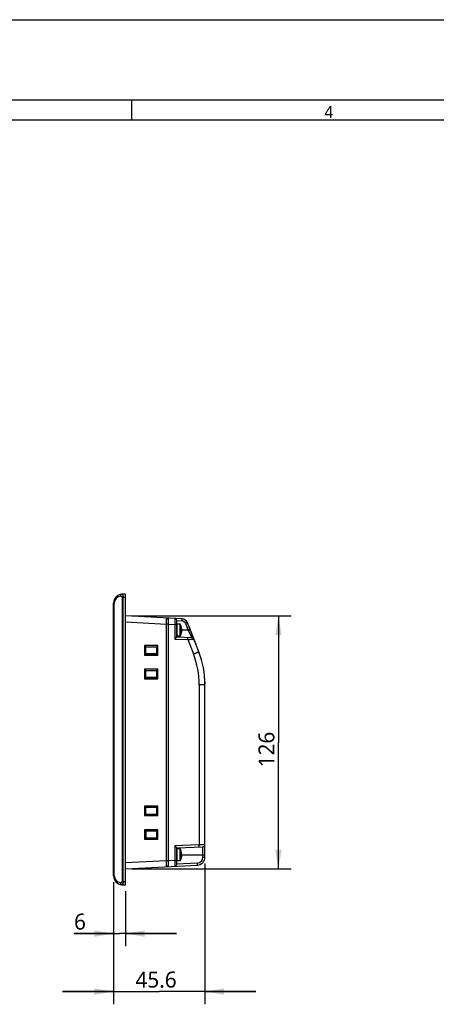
# Model space of a CAD drawing. Header units: inches. Extents: x 0 to 46.8, y 0 to 33.1.
# Tile 12 of 19: x 23.4 to 31.6, y 13.7 to 33.1. Entities that reach past the tile are written whole.
import ezdxf

# ---------------------------------------------------------------- set-up
doc = ezdxf.new("R2010")
doc.units = ezdxf.units.IN
doc.header["$LTSCALE"] = 2.572441
doc.header["$MEASUREMENT"] = 0
doc.layers.get('0').update_dxf_attribs({"linetype": 'CONTINUOUS'})
for name, color, linetype in [('3D-TOPRW0701WD-SHAPE', 7, 'CONTINUOUS'), ('TOPRW07-DIM', 7, 'CONTINUOUS'), ('TOPRW07-FORMAT', 7, 'CONTINUOUS')]:
    doc.layers.add(name, color=color, linetype=linetype)
doc.styles.add('TEXTSTYLE_2', font='gothic.ttf')
doc.styles.add('TEXTSTYLE_3', font='malgun.ttf')
doc.dimstyles.new('DIMSTYLE_3', dxfattribs={"dimtxt": 0.3125, "dimasz": 0.375, "dimexe": 0.125, "dimexo": 0.0625, "dimgap": 0.039062, "dimtad": 1, "dimdec": 1, "dimzin": 4, "dimdsep": 46, "dimtxsty": 'TEXTSTYLE_3', "dimblk": '_FILLED', "dimblk1": '_FILLED', "dimblk2": '_FILLED', "dimcen": 0.09, "dimadec": 5, "dimazin": 1, "dimtfac": 1, "dimtdec": 5, "dimtofl": 0, "dimtmove": 0, "dimatfit": 3, "dimldrblk": '_FILLED', "dimfxl": 1, "dimtolj": 1, "dimtzin": 4, "dimarcsym": 0})
doc.dimstyles.new('DIMSTYLE_4', dxfattribs={"dimtxt": 0.3125, "dimasz": 0.375, "dimexe": 0.125, "dimexo": 0.0625, "dimgap": 0.039062, "dimtad": 1, "dimdec": 0, "dimzin": 4, "dimdsep": 46, "dimtxsty": 'TEXTSTYLE_3', "dimblk": '_FILLED', "dimblk1": '_FILLED', "dimblk2": '_FILLED', "dimcen": 0.09, "dimadec": 5, "dimazin": 1, "dimtfac": 1, "dimtdec": 5, "dimtofl": 0, "dimtmove": 0, "dimatfit": 3, "dimldrblk": '_FILLED', "dimfxl": 1, "dimtolj": 1, "dimtzin": 4, "dimarcsym": 0})

# ---------------------------------------------------------------- blocks, each defined once
blk = doc.blocks.new('_FILLED')
at = {"color": 0, "linetype": 'BYBLOCK'}
blk.add_solid([(0, 0), (-1, 0.167), (-1, -0.167)], dxfattribs=at)
blk = doc.blocks.new('*D5')
at = {"layer": 'TOPRW07-DIM', "color": 2, "linetype": 'CONTINUOUS'}
for p, q in [((25.229, 16.146), (25.229, 14.884)), ((25.466, 15.965), (25.466, 14.884)), ((25.229, 15.134), (24.447, 15.134)), ((24.447, 15.134), (25.347, 15.134)), ((26.466, 15.134), (25.347, 15.134)), ((25.466, 15.134), (26.466, 15.134))]:
    blk.add_line(p, q, dxfattribs=at)
at = {"layer": 'TOPRW07-DIM', "color": 2, "linetype": 'CONTINUOUS', "xscale": 0.375, "yscale": 0.375, "zscale": 0.375}
blk.add_blockref('_FILLED', (25.229, 15.134), dxfattribs=at)
at = {"layer": 'TOPRW07-DIM', "color": 2, "linetype": 'CONTINUOUS', "xscale": 0.375, "yscale": 0.375, "zscale": 0.375, "rotation": 180}
blk.add_blockref('_FILLED', (25.466, 15.134), dxfattribs=at)
at = {"layer": 'TOPRW07-DIM', "color": 2, "linetype": 'CONTINUOUS', "insert": (24.687, 15.525), "char_height": 0.312, "width": 0.23958, "attachment_point": 3, "line_spacing_factor": 0.9, "style": 'TEXTSTYLE_3'}
blk.add_mtext('6', dxfattribs=at)
blk = doc.blocks.new('*D6')
at = {"layer": 'TOPRW07-DIM', "color": 2, "linetype": 'CONTINUOUS'}
for p, q in [((27.025, 16.509), (27.025, 13.746)), ((25.229, 16.146), (25.229, 13.746)), ((25.229, 13.996), (24.229, 13.996)), ((24.229, 13.996), (26.127, 13.996)), ((28.025, 13.996), (26.127, 13.996)), ((27.025, 13.996), (28.025, 13.996))]:
    blk.add_line(p, q, dxfattribs=at)
at = {"layer": 'TOPRW07-DIM', "color": 2, "linetype": 'CONTINUOUS', "xscale": 0.375, "yscale": 0.375, "zscale": 0.375}
blk.add_blockref('_FILLED', (25.229, 13.996), dxfattribs=at)
at = {"layer": 'TOPRW07-DIM', "color": 2, "linetype": 'CONTINUOUS', "xscale": 0.375, "yscale": 0.375, "zscale": 0.375, "rotation": 180}
blk.add_blockref('_FILLED', (27.025, 13.996), dxfattribs=at)
at = {"layer": 'TOPRW07-DIM', "color": 2, "linetype": 'CONTINUOUS', "insert": (26.065, 14.387), "char_height": 0.3125, "width": 0.81366, "attachment_point": 2, "line_spacing_factor": 0.9, "style": 'TEXTSTYLE_3'}
blk.add_mtext('45.6', dxfattribs=at)
blk = doc.blocks.new('*D7')
at = {"layer": 'TOPRW07-DIM', "color": 2, "linetype": 'CONTINUOUS'}
for p, q in [((25.591, 21.368), (28.718, 21.368)), ((28.468, 21.368), (28.468, 18.885)), ((28.468, 16.403), (28.468, 18.885)), ((25.591, 16.403), (28.718, 16.403))]:
    blk.add_line(p, q, dxfattribs=at)
at = {"layer": 'TOPRW07-DIM', "color": 2, "linetype": 'CONTINUOUS', "xscale": 0.375, "yscale": 0.375, "zscale": 0.375}
for p, rotation in [((28.468, 21.368), 90), ((28.468, 16.403), 270)]:
    blk.add_blockref('_FILLED', p, dxfattribs=dict(at, rotation=rotation))
at = {"layer": 'TOPRW07-DIM', "color": 2, "linetype": 'CONTINUOUS', "insert": (28.077, 18.747), "char_height": 0.3125, "width": 0.71875, "attachment_point": 2, "rotation": 90, "line_spacing_factor": 0.9, "style": 'TEXTSTYLE_3'}
blk.add_mtext('126', dxfattribs=at)

msp = doc.modelspace()

# ---------------------------------------------------------------- linework, layer by layer
at = {"layer": '3D-TOPRW0701WD-SHAPE', "color": 7, "linetype": 'CONTINUOUS'}
for p, q in [((25.39389, 21.794968), (25.394921, 21.795039)), ((25.396243, 21.737361), (25.396243, 16.151494)), ((25.41935, 21.737361), (25.396243, 21.737361)), ((25.465594, 21.798758), (25.397267, 21.795177)), ((25.41935, 21.737361), (25.465594, 21.739783)), ((25.41935, 16.151495), (25.41935, 21.737361)), ((25.465594, 16.090097), (25.465594, 21.798758)), ((25.229373, 16.2706), (25.229373, 21.618255)), ((25.243576, 21.618255), (25.229373, 21.618255)), ((25.243576, 16.2706), (25.243576, 21.618255)), ((26.576098, 21.309552), (25.465594, 21.367751)), ((26.27268, 16.445292), (26.27268, 21.325453)), ((26.300239, 21.306008), (26.272681, 21.305768)), ((26.300239, 21.324009), (26.300239, 16.446736)), ((26.469531, 20.952251), (26.469531, 21.277775)), ((26.469531, 21.275784), (26.575401, 21.270236)), ((25.465594, 21.2498), (26.27268, 21.2075)), ((26.291179, 21.207458), (26.272681, 21.207552)), ((26.300239, 21.207228), (26.291179, 21.207458)), ((26.300239, 21.206058), (26.432221, 21.199143)), ((26.432221, 21.199143), (26.432221, 20.914282)), ((26.469531, 21.199143), (26.432221, 21.199143)), ((26.473468, 21.208207), (26.473468, 20.971986)), ((26.535787, 21.208207), (26.473468, 21.208207)), ((26.535787, 20.971986), (26.535787, 21.208207)), ((26.542691, 20.976076), (26.542691, 21.204118)), ((26.560682, 21.162159), (26.559794, 21.162159)), ((26.559806, 21.110114), (26.570198, 21.110114)), ((26.559806, 21.070079), (26.560084, 21.071287)), ((26.570198, 21.070079), (26.559806, 21.070079)), ((26.560018, 21.072501), (26.55981, 21.07008)), ((26.559819, 21.110077), (26.55999, 21.109512)), ((26.560084, 21.108906), (26.559982, 21.110092)), ((26.560156, 21.074349), (26.560006, 21.072502)), ((26.560084, 21.105845), (26.566448, 21.105845)), ((26.695558, 21.090097), (26.560084, 21.090097)), ((26.56659, 21.074349), (26.560604, 21.074349)), ((26.644618, 21.220294), (26.695558, 21.090097)), ((26.902864, 20.664784), (26.679908, 21.234639)), ((26.695558, 21.090097), (26.705837, 21.069574)), ((26.695558, 21.090097), (26.768956, 20.941845)), ((26.714105, 21.147233), (26.719605, 21.149385)), ((26.740073, 21.097071), (26.719605, 21.149385)), ((26.731325, 21.103222), (26.736824, 21.105374)), ((26.737047, 21.088597), (26.742546, 21.090749)), ((26.848709, 20.819408), (26.742546, 21.090749)), ((26.432221, 20.914282), (26.688097, 20.905347)), ((26.768955, 20.941845), (26.469531, 20.952301)), ((26.535787, 20.971986), (26.473468, 20.971986)), ((26.559811, 21.01807), (26.560519, 21.02034)), ((26.560682, 21.018035), (26.56007, 21.018035)), ((26.688097, 20.905347), (26.799055, 20.621748)), ((26.749742, 21.05615), (26.755241, 21.058301)), ((26.768438, 20.942934), (26.768956, 20.941845)), ((26.768749, 21.00757), (26.774248, 21.009722)), ((26.814741, 20.890017), (26.820241, 20.892169)), ((25.837936, 20.78571), (25.837936, 20.599208)), ((26.099152, 20.785621), (25.837936, 20.78571)), ((25.837942, 20.78571), (25.857934, 20.76579)), ((25.857934, 20.76579), (25.857954, 20.764665)), ((25.857934, 20.76579), (25.857934, 20.619128)), ((25.857954, 20.764666), (26.078057, 20.764451)), ((25.857954, 20.764665), (25.859295, 20.763325)), ((25.859295, 20.621593), (25.859295, 20.763325)), ((25.859295, 20.763325), (26.07583, 20.763325)), ((26.07583, 20.763325), (26.07583, 20.621593)), ((26.078057, 20.764451), (26.076938, 20.764433)), ((26.076938, 20.620483), (26.076938, 20.764435)), ((26.099155, 20.785589), (26.078057, 20.764449)), ((26.099152, 20.599297), (26.099152, 20.785621)), ((26.828627, 20.870734), (26.823128, 20.868583)), ((26.831185, 20.84799), (26.836684, 20.850141)), ((26.839942, 20.825606), (26.845442, 20.827758)), ((26.848709, 20.819408), (26.843209, 20.817256)), ((25.837933, 20.599175), (25.857934, 20.619128)), ((25.837936, 20.599208), (26.099152, 20.599297)), ((25.857954, 20.620253), (25.857934, 20.619128)), ((25.857954, 20.620252), (25.859295, 20.621593)), ((26.078057, 20.620467), (25.857954, 20.620252)), ((26.07583, 20.621593), (25.859295, 20.621593)), ((26.076938, 20.620485), (26.078057, 20.620467)), ((26.09916, 20.599297), (26.078057, 20.620468)), ((25.837936, 20.321143), (25.837936, 20.134641)), ((26.099152, 20.321054), (25.837936, 20.321143)), ((25.837942, 20.321143), (25.857934, 20.301223)), ((25.857934, 20.301223), (25.857954, 20.300098)), ((25.857934, 20.301223), (25.857934, 20.154561)), ((25.857954, 20.300099), (26.078057, 20.299884)), ((25.857954, 20.300098), (25.859295, 20.298758)), ((25.859295, 20.157026), (25.859295, 20.298758)), ((25.859295, 20.298758), (26.07583, 20.298758)), ((26.076938, 20.299866), (26.07583, 20.298758)), ((26.07583, 20.298758), (26.07583, 20.157026)), ((26.078057, 20.299884), (26.076938, 20.299866)), ((26.076938, 20.155916), (26.076938, 20.299868)), ((26.099155, 20.321022), (26.078057, 20.299882)), ((26.099152, 20.13473), (26.099152, 20.321054)), ((25.837933, 20.134609), (25.857934, 20.154561)), ((25.837936, 20.134641), (26.099152, 20.13473)), ((25.857954, 20.155686), (25.857934, 20.154561)), ((25.857954, 20.155685), (25.859295, 20.157026)), ((26.078057, 20.1559), (25.857954, 20.155685)), ((26.07583, 20.157026), (25.859295, 20.157026)), ((26.076938, 20.155918), (26.078057, 20.1559)), ((26.09916, 20.13473), (26.078057, 20.155901)), ((26.91272, 20.01929), (26.91272, 16.873242)), ((27.024649, 20.01927), (26.91272, 20.01927)), ((27.024226, 20.03288), (27.027054, 20.03288)), ((27.02693, 20.031576), (27.024543, 20.022667)), ((27.024649, 16.634142), (27.024649, 20.01927)), ((26.099152, 17.636014), (25.837936, 17.636104)), ((25.837936, 17.636104), (25.837936, 17.449601)), ((25.837942, 17.636104), (25.857934, 17.616184)), ((25.857934, 17.616184), (25.857954, 17.615059)), ((25.857934, 17.616184), (25.857934, 17.469521)), ((25.857954, 17.61506), (26.078057, 17.614845)), ((25.857954, 17.615059), (25.859295, 17.613719)), ((25.859295, 17.613719), (26.07583, 17.613719)), ((25.859295, 17.471986), (25.859295, 17.613719)), ((26.07583, 17.613719), (26.07583, 17.471986)), ((26.078057, 17.614845), (26.076938, 17.614827)), ((26.076938, 17.470877), (26.076938, 17.614828)), ((26.099155, 17.635982), (26.078057, 17.614843)), ((26.099152, 17.449691), (26.099152, 17.636014)), ((25.837933, 17.449569), (25.857934, 17.469521)), ((25.837936, 17.449601), (26.099152, 17.449691)), ((25.857954, 17.470647), (25.857934, 17.469521)), ((25.857954, 17.470646), (25.859295, 17.471986)), ((26.078057, 17.47086), (25.857954, 17.470646)), ((26.07583, 17.471986), (25.859295, 17.471986)), ((26.076938, 17.470879), (26.078057, 17.47086)), ((26.09916, 17.449691), (26.078057, 17.470862)), ((25.840628, 17.168993), (25.860646, 17.148902)), ((26.096941, 17.169082), (25.840635, 17.168993)), ((25.840635, 17.168993), (25.840635, 16.987579)), ((25.840637, 16.987611), (25.860644, 17.007669)), ((25.860616, 17.147826), (26.075823, 17.148036)), ((26.075823, 17.008535), (25.860616, 17.008745)), ((25.860646, 17.148902), (25.860646, 17.007669)), ((26.074733, 17.13731), (26.074733, 17.148053)), ((26.074733, 17.13731), (26.07583, 17.13731)), ((26.07583, 17.0192), (26.074733, 17.0192)), ((26.074733, 17.008518), (26.074733, 17.0192)), ((26.096938, 17.169114), (26.075823, 17.148039)), ((26.096934, 16.987489), (26.075823, 17.008534)), ((26.07583, 17.13731), (26.07583, 17.0192)), ((26.096941, 16.987489), (26.096941, 17.169082)), ((25.840635, 16.987579), (26.096941, 16.987489)), ((26.91272, 16.873242), (26.432221, 16.856462)), ((26.432221, 16.856462), (26.432221, 16.571602)), ((26.469531, 16.818443), (26.986653, 16.836501)), ((26.469531, 16.492969), (26.469531, 16.818493)), ((27.024649, 16.875848), (26.91272, 16.873242)), ((26.986653, 16.634152), (26.986653, 16.836501)), ((26.535787, 16.798758), (26.473468, 16.798758)), ((26.473468, 16.798758), (26.473468, 16.562538)), ((26.535787, 16.562538), (26.535787, 16.798758)), ((26.542691, 16.566627), (26.542691, 16.794669)), ((26.560682, 16.75271), (26.559794, 16.75271)), ((26.559806, 16.700665), (26.570198, 16.700665)), ((26.559806, 16.660631), (26.560084, 16.661838)), ((26.570198, 16.660631), (26.559806, 16.660631)), ((26.560018, 16.663052), (26.55981, 16.660631)), ((26.559819, 16.700628), (26.55999, 16.700064)), ((26.560084, 16.699458), (26.559982, 16.700643)), ((26.560156, 16.6649), (26.560006, 16.663053)), ((26.560084, 16.696396), (26.566448, 16.696396)), ((26.560084, 16.680648), (27.024649, 16.680648)), ((26.56659, 16.6649), (26.560604, 16.6649)), ((26.986653, 16.634144), (27.024649, 16.634144)), ((26.27268, 16.563247), (25.465594, 16.520947)), ((25.465594, 16.402994), (26.87541, 16.476879)), ((26.291199, 16.563291), (26.272681, 16.563191)), ((26.272681, 16.464977), (26.300239, 16.464736)), ((26.300239, 16.563517), (26.291199, 16.563291)), ((26.432221, 16.571602), (26.300239, 16.564688)), ((26.432221, 16.571601), (26.469531, 16.571601)), ((26.874763, 16.516209), (26.469531, 16.494968)), ((26.535787, 16.562538), (26.473468, 16.562538)), ((26.559811, 16.608621), (26.560519, 16.610891)), ((26.560682, 16.608586), (26.56007, 16.608586)), ((25.229373, 16.2706), (25.243576, 16.2706)), ((25.394919, 16.093816), (25.393909, 16.093886)), ((25.397117, 16.094121), (25.394919, 16.093816)), ((25.396243, 16.151494), (25.41935, 16.151494)), ((25.397267, 16.093678), (25.465594, 16.090097)), ((25.465594, 16.149073), (25.41935, 16.151495))]:
    msp.add_line(p, q, dxfattribs=at)
for centre, radius, start, end in [((25.406539, 21.618255), 0.177165, 94.0942332, 180), ((25.381372, 21.618255), 0.137795, 93.8837608, 180.0000382), ((25.406539, 21.618255), 0.177165, 92.9998741, 93.7598901), ((26.430161, 21.277776), 0.03937, 359.9998019, 87), ((26.57129, 21.191601), 0.078742, 21.3701794, 87.0072301), ((26.569917, 21.191603), 0.11811, 21.3685001, 87), ((26.473468, 21.20427), 0.003937, 90, 180), ((26.535787, 21.200333), 0.007874, 28.7302608, 90), ((26.334688, 21.090097), 0.237205, 17.6858313, 28.7302608), ((26.334688, 21.090097), 0.236359, 4.858215, 17.7512458), ((26.351956, 21.091382), 0.208703, 4.2476311, 5.1495805), ((26.55573, 21.10854), 0.00437, 4.8111091, 12.8608431), ((26.334688, 21.090097), 0.22618, 355.2296005, 4.7703995), ((26.357926, 21.091883), 0.202712, 2.3291579, 4.2313934), ((26.325094, 21.090458), 0.235613, 356.0795395, 356.3853782), ((26.343243, 21.08911), 0.217415, 356.4383347, 358.3271034), ((26.321902, 21.090408), 0.238766, 1.5371885, 2.3314186), ((26.306436, 21.090149), 0.254237, 358.3351874, 359.4307025), ((26.308793, 21.089997), 0.251882, 0.7895299, 1.5506952), ((26.556931, 21.160963), 0.003937, 338.2786451, 17.6858313), ((26.321447, 21.090171), 0.239227, 359.9822325, 0.7895948), ((26.312134, 21.090137), 0.248539, 359.4204986, 359.9907645), ((26.334688, 21.090097), 0.236359, 352.7098646, 355.141798), ((26.473468, 20.975923), 0.003937, 255, 270), ((26.535787, 20.97986), 0.007874, 270, 331.2697392), ((26.334688, 21.090097), 0.237205, 331.2697392, 342.3141687), ((26.334688, 21.090097), 0.236366, 342.8353225, 343.5091904), ((26.556931, 21.019231), 0.003937, 2.0172554, 20.4104711), ((26.33273, 21.090462), 0.238348, 343.5585495, 352.6824131), ((26.767582, 20.902499), 0.03937, 21.368, 88.0005411), ((25.259218, 20.019277), 1.653503, 0.0004365, 21.3682248), ((25.252995, 20.01927), 1.771654, 0.000004, 21.3680092), ((25.255372, 20.013195), 1.771654, 0.6383038, 21.3679983), ((26.985279, 16.875848), 0.03937, 272.0006163, 360), ((26.473468, 16.794821), 0.003937, 90, 105), ((26.535787, 16.790884), 0.007874, 28.7302608, 90), ((26.334688, 16.680648), 0.237205, 17.6858313, 28.7302608), ((26.334688, 16.680648), 0.236359, 4.858215, 17.7512458), ((26.351956, 16.681933), 0.208703, 4.2476311, 5.1495805), ((26.55573, 16.699091), 0.00437, 4.8111091, 12.8608431), ((26.334688, 16.680648), 0.22618, 355.2296005, 4.7703995), ((26.357926, 16.682434), 0.202712, 2.3291579, 4.2313934), ((26.325094, 16.681009), 0.235613, 356.0795395, 356.3853782), ((26.343243, 16.679661), 0.217415, 356.4383347, 358.3271034), ((26.321902, 16.680959), 0.238766, 1.5371885, 2.3314186), ((26.306436, 16.6807), 0.254237, 358.3351874, 359.4307025), ((26.308793, 16.680548), 0.251882, 0.7895299, 1.5506952), ((26.556931, 16.751514), 0.003937, 338.2786451, 17.6858313), ((26.321447, 16.680722), 0.239227, 359.9822325, 0.7895948), ((26.312134, 16.680688), 0.248539, 359.4204986, 359.9907645), ((26.33273, 16.681014), 0.238348, 343.5585495, 352.6824131), ((26.334688, 16.680648), 0.236359, 352.7098646, 355.141798), ((26.868546, 16.634146), 0.118105, 273.0176051, 0.0030088), ((26.867169, 16.634144), 0.15748, 273.0000004, 360), ((26.430161, 16.492969), 0.03937, 273, 0.0004981), ((26.473468, 16.566475), 0.003937, 180, 270), ((26.535787, 16.570412), 0.007874, 270, 331.2697392), ((26.334688, 16.680648), 0.237205, 331.2697392, 342.3141687), ((26.334688, 16.680648), 0.236366, 342.8353225, 343.5091904), ((26.556931, 16.609782), 0.003937, 2.0172554, 20.4104711), ((25.406539, 16.2706), 0.177165, 180, 265.9121274), ((25.381372, 16.2706), 0.137795, 180.0000548, 266.1154168), ((25.406539, 16.2706), 0.177165, 266.2395489, 267.0001265)]:
    msp.add_arc(centre, radius, start, end, dxfattribs=at)
for points, knots in [([(25.372038, 21.755734), (25.371989, 21.757597), (25.372129, 21.764809), (25.373545, 21.772035), (25.375465, 21.77703)], [0, 0, 0, 0, 0.258334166, 1, 1, 1, 1]), ([(25.372038, 21.755733), (25.377679, 21.755849), (25.389202, 21.753588), (25.396243, 21.74268), (25.396243, 21.737361)], [0, 0, 0, 0, 0.514749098, 1, 1, 1, 1]), ([(25.375465, 21.77703), (25.377283, 21.78176), (25.381939, 21.790076), (25.390805, 21.79473), (25.394921, 21.795038)], [0, 0, 0, 0, 0.551095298, 1, 1, 1, 1]), ([(25.394921, 21.795039), (25.395543, 21.795034), (25.398269, 21.794709), (25.400703, 21.793152), (25.402281, 21.791768)], [0, 0, 0, 0, 0.228552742, 1, 1, 1, 1]), ([(25.405741, 21.788014), (25.410328, 21.782036), (25.416641, 21.764993), (25.419087, 21.747474), (25.41935, 21.73736)], [0, 0, 0, 0, 0.426858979, 1, 1, 1, 1]), ([(26.432221, 21.317092), (26.432424, 21.317083), (26.432377, 21.315925), (26.432683, 21.314582), (26.432723, 21.311568), (26.432878, 21.307767), (26.432954, 21.302795), (26.433055, 21.294287), (26.433071, 21.287406), (26.433071, 21.282519)], [0, 0, 0, 0, 0.017578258, 0.067081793, 0.148535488, 0.26130049, 0.404328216, 0.576462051, 1, 1, 1, 1]), ([(26.433071, 21.282519), (26.433071, 21.276564), (26.432969, 21.24877), (26.432601, 21.220978), (26.432221, 21.199143)], [0, 0, 0, 0, 0.214269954, 1, 1, 1, 1]), ([(26.575412, 21.270235), (26.575674, 21.275243), (26.576012, 21.282524), (26.57632, 21.291767), (26.576484, 21.297685), (26.576488, 21.302402), (26.576584, 21.306258), (26.576254, 21.308004), (26.576366, 21.309537), (26.576098, 21.309551)], [0, 0, 0, 0, 0.382085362, 0.554733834, 0.705942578, 0.830057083, 0.922527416, 0.979615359, 1, 1, 1, 1]), ([(26.570198, 21.110114), (26.570352, 21.109204), (26.569962, 21.106922), (26.56773, 21.105845), (26.56659, 21.105845)], [0, 0, 0, 0, 0.447330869, 1, 1, 1, 1]), ([(26.570199, 21.070084), (26.570352, 21.070993), (26.569956, 21.07327), (26.567729, 21.074349), (26.56659, 21.074349)], [0, 0, 0, 0, 0.447056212, 1, 1, 1, 1]), ([(26.679908, 21.234637), (26.679997, 21.23441), (26.678435, 21.234193), (26.677139, 21.233161), (26.673591, 21.231933), (26.669435, 21.230129), (26.66411, 21.228018), (26.655773, 21.224673), (26.649171, 21.222076), (26.644619, 21.220293)], [0, 0, 0, 0, 0.019262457, 0.075689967, 0.16753113, 0.291129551, 0.44209888, 0.614996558, 1, 1, 1, 1]), ([(26.695558, 21.090097), (26.699945, 21.091815), (26.706451, 21.094374), (26.714788, 21.097718), (26.720343, 21.099917), (26.724647, 21.10179), (26.728235, 21.103032), (26.729493, 21.104027), (26.730926, 21.104242), (26.730848, 21.104441)], [0, 0, 0, 0, 0.371013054, 0.549787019, 0.708866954, 0.83750283, 0.929924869, 0.98309981, 1, 1, 1, 1]), ([(26.432221, 20.914282), (26.436486, 20.918406), (26.442757, 20.924524), (26.450863, 20.932549), (26.456448, 20.93811), (26.461293, 20.94314), (26.465492, 20.947257), (26.467714, 20.950259), (26.469531, 20.951669), (26.469531, 20.952251)], [0, 0, 0, 0, 0.334130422, 0.493347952, 0.642772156, 0.777231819, 0.889097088, 0.967228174, 1, 1, 1, 1]), ([(26.688097, 20.905347), (26.688265, 20.910168), (26.68845, 20.917343), (26.688524, 20.926596), (26.688493, 20.932774), (26.688344, 20.937699), (26.688167, 20.941549), (26.687859, 20.943348), (26.687663, 20.944684), (26.68741, 20.944693)], [0, 0, 0, 0, 0.366685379, 0.545018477, 0.704372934, 0.833598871, 0.926731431, 0.980783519, 1, 1, 1, 1]), ([(26.688097, 20.905347), (26.695618, 20.906047), (26.710358, 20.907428), (26.731751, 20.909455), (26.751486, 20.911347), (26.76884, 20.913047), (26.781539, 20.914307), (26.789985, 20.915188), (26.794969, 20.91568), (26.798715, 20.916169), (26.801855, 20.916342), (26.802958, 20.916823), (26.804314, 20.916668), (26.804245, 20.916844)], [0, 0, 0, 0, 0.194141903, 0.38051896, 0.552303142, 0.703650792, 0.828838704, 0.879902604, 0.922534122, 0.956219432, 0.980505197, 0.99515546, 1, 1, 1, 1]), ([(26.799055, 20.62175), (26.805939, 20.624451), (26.8194, 20.629759), (26.838852, 20.637516), (26.856652, 20.644702), (26.872141, 20.651053), (26.883353, 20.655738), (26.890735, 20.658912), (26.895028, 20.660784), (26.898278, 20.662295), (26.900868, 20.663446), (26.901934, 20.664185), (26.902934, 20.664605), (26.902864, 20.664784)], [0, 0, 0, 0, 0.197332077, 0.386051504, 0.558768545, 0.709472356, 0.832812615, 0.882735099, 0.924244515, 0.956948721, 0.98053392, 0.994867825, 1, 1, 1, 1]), ([(26.432221, 16.856462), (26.436486, 16.852338), (26.442764, 16.846228), (26.450862, 16.838194), (26.456443, 16.832629), (26.461292, 16.827604), (26.465493, 16.823489), (26.467715, 16.820486), (26.469531, 16.819075), (26.469531, 16.818493)], [0, 0, 0, 0, 0.334128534, 0.493347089, 0.642772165, 0.777229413, 0.88909299, 0.967225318, 1, 1, 1, 1]), ([(26.912034, 16.833896), (26.912319, 16.833906), (26.912481, 16.835378), (26.912814, 16.837216), (26.912969, 16.841034), (26.913114, 16.845775), (26.913147, 16.851691), (26.91308, 16.860944), (26.912895, 16.86823), (26.91272, 16.873242)], [0, 0, 0, 0, 0.021696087, 0.07911511, 0.171612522, 0.295576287, 0.446509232, 0.618792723, 1, 1, 1, 1]), ([(26.570198, 16.700665), (26.570352, 16.699755), (26.569962, 16.697473), (26.56773, 16.696396), (26.56659, 16.696396)], [0, 0, 0, 0, 0.447330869, 1, 1, 1, 1]), ([(26.570199, 16.660635), (26.570352, 16.661544), (26.569956, 16.663821), (26.567729, 16.6649), (26.56659, 16.6649)], [0, 0, 0, 0, 0.447056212, 1, 1, 1, 1]), ([(26.432221, 16.571603), (26.432354, 16.563938), (26.432787, 16.536146), (26.433071, 16.508351), (26.433071, 16.488222)], [0, 0, 0, 0, 0.275825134, 1, 1, 1, 1]), ([(26.433071, 16.488222), (26.433071, 16.483335), (26.433055, 16.476455), (26.432954, 16.467948), (26.432878, 16.462977), (26.432723, 16.459176), (26.432683, 16.456163), (26.432377, 16.45482), (26.432424, 16.453661), (26.432221, 16.453653)], [0, 0, 0, 0, 0.423531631, 0.595663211, 0.738689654, 0.851455, 0.932911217, 0.982418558, 1, 1, 1, 1]), ([(26.87541, 16.476879), (26.875678, 16.476893), (26.875567, 16.478427), (26.875896, 16.480174), (26.8758, 16.484031), (26.875796, 16.48875), (26.875632, 16.494669), (26.875324, 16.503914), (26.874986, 16.511196), (26.874723, 16.516205)], [0, 0, 0, 0, 0.020385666, 0.077476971, 0.169952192, 0.294071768, 0.445284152, 0.617932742, 1, 1, 1, 1]), ([(25.37546, 16.111825), (25.37484, 16.113437), (25.372638, 16.120319), (25.371891, 16.127634), (25.372037, 16.133121)], [0, 0, 0, 0, 0.2393618, 1, 1, 1, 1]), ([(25.396243, 16.151494), (25.396243, 16.146179), (25.389206, 16.135269), (25.377681, 16.133005), (25.372037, 16.133121)], [0, 0, 0, 0, 0.484947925, 1, 1, 1, 1]), ([(25.385743, 16.097345), (25.384645, 16.098147), (25.380161, 16.102128), (25.377113, 16.107524), (25.37546, 16.111825)], [0, 0, 0, 0, 0.227884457, 1, 1, 1, 1]), ([(25.41935, 16.151495), (25.419136, 16.144272), (25.417658, 16.130835), (25.41293, 16.113136), (25.406486, 16.100554), (25.400171, 16.094943), (25.397117, 16.094121)], [0, 0, 0, 0, 0.338600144, 0.631184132, 0.851785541, 1, 1, 1, 1])]:
    msp.add_open_spline(points, degree=3, knots=knots, dxfattribs=at)
for points in [[(25.402281, 21.791768), (25.40356, 21.790645), (25.404705, 21.789364), (25.405741, 21.788014)], [(25.390247, 16.094875), (25.388647, 16.095486), (25.387126, 16.096336), (25.385743, 16.097345)], [(25.394919, 16.093817), (25.393327, 16.093936), (25.391739, 16.094306), (25.390247, 16.094875)]]:
    msp.add_open_spline(points, degree=3, dxfattribs=at)
at = {"layer": 'TOPRW07-FORMAT', "color": 7, "linetype": 'CONTINUOUS'}
for p, q in [((0, 33.070866), (46.771654, 33.070866)), ((1.574803, 31.496063), (45.19685, 31.496063)), ((25.590551, 31.102362), (25.590551, 31.496063)), ((1.968504, 31.102362), (44.80315, 31.102362))]:
    msp.add_line(p, q, dxfattribs=at)

# ---------------------------------------------------------------- texts
at = {"layer": 'TOPRW07-FORMAT', "color": 7, "linetype": 'CONTINUOUS', "insert": (29.370079, 31.377953), "char_height": 0.23622, "width": 0.18110236, "attachment_point": 1, "line_spacing_factor": 0.9, "style": 'TEXTSTYLE_2'}
msp.add_mtext('4', dxfattribs=at)

# ---------------------------------------------------------------- dimensions: what is measured, and where the dimension line sits
at = {"layer": 'TOPRW07-DIM', "color": 2, "linetype": 'CONTINUOUS'}
dim = msp.add_linear_dim(base=(28.468109, 16.402994), p1=(25.528094, 21.367751), p2=(25.528094, 16.402994), angle=270, dimstyle='DIMSTYLE_4', dxfattribs=at)
dim.commit()
dim.dimension.update_dxf_attribs({"geometry": '*D7', "text_midpoint": (28.468109, 18.755625), "dimtype": 160})
for base, p2, picture, middle in [((27.024649, 13.995925), (27.024649, 16.571644), '*D6', (26.056423, 13.995925)), ((25.465594, 15.13404), (25.465594, 16.027597), '*D5', (24.569754, 15.13404))]:
    dim = msp.add_linear_dim(base=base, p1=(25.229373, 16.2081), p2=p2, dimstyle='DIMSTYLE_3', dxfattribs=at)
    dim.commit()
    dim.dimension.update_dxf_attribs({"geometry": picture, "text_midpoint": middle, "dimtype": 160})

doc.saveas('drawing.dxf')
